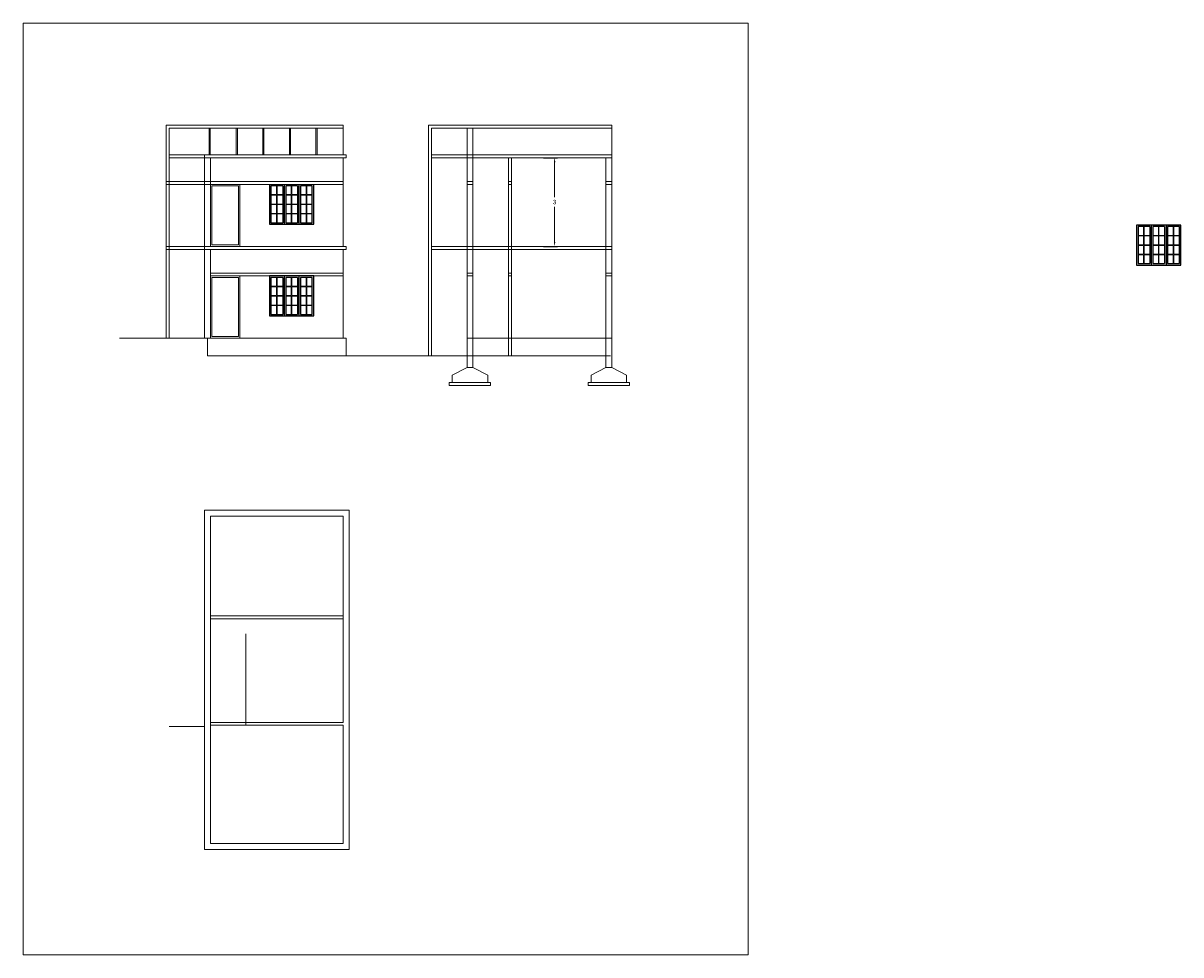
# Model space of a CAD drawing. Header units: inches. Extents: x -100 to 1476, y -184 to 112.
# Tile 36 of 36: x 1437 to 1476, y 50 to 82. Entities that reach past the tile are written whole.
import ezdxf

# ---------------------------------------------------------------- set-up
doc = ezdxf.new("R2010")
doc.units = ezdxf.units.IN
doc.header["$MEASUREMENT"] = 0
doc.header["$PDMODE"] = 66
doc.dimstyles.get("Standard").update_dxf_attribs({"dimtxt": 0.15, "dimasz": 0.15, "dimexe": 0.1, "dimexo": 0.0625, "dimgap": 0.09, "dimtad": 0, "dimtih": 1, "dimtoh": 1, "dimdec": 4, "dimdsep": 46, "dimtxsty": 'Standard', "dimcen": 0.09, "dimadec": 0, "dimazin": 0, "dimtfac": 1, "dimtdec": 4, "dimtofl": 0, "dimtmove": 0, "dimatfit": 3, "dimfxl": 0, "dimtolj": 1, "dimtzin": 0, "dimlwd": 15, "dimarcsym": 0})

# ---------------------------------------------------------------- blocks, each defined once
blk = doc.blocks.new('*D413')
at = {"color": 0, "linetype": 'ByBlock', "lineweight": -2, "ltscale": 3, "transparency": 16777216}
for p, q in [((1454.149, 77.102), (1454.623, 77.102)), ((1454.149, 74.102), (1454.623, 74.102))]:
    blk.add_line(p, q, dxfattribs=at)
at = {"color": 0, "linetype": 'ByBlock', "lineweight": 15, "ltscale": 3, "transparency": 16777216}
for p, q in [((1454.523, 76.952), (1454.523, 75.767)), ((1454.523, 74.252), (1454.523, 75.437))]:
    blk.add_line(p, q, dxfattribs=at)
at = {"color": 0, "linetype": 'ByBlock', "lineweight": 18, "ltscale": 3, "transparency": 16777216}
for points in [[(1454.548, 76.952), (1454.498, 76.952), (1454.523, 77.102)], [(1454.498, 74.252), (1454.548, 74.252), (1454.523, 74.102)]]:
    blk.add_solid(points, dxfattribs=at)
at = {"layer": 'Defpoints', "color": 0, "linetype": 'ByBlock', "lineweight": 18, "transparency": 16777216}
for p in [(1454.087, 77.102), (1454.087, 74.102), (1454.523, 74.102)]:
    blk.add_point(p, dxfattribs=at)
at = {"color": 0, "linetype": 'ByBlock', "lineweight": 18, "ltscale": 3, "transparency": 16777216, "insert": (1454.523, 75.602), "char_height": 0.15, "attachment_point": 5}
blk.add_mtext('\\A1;3', dxfattribs=at)

msp = doc.modelspace()

# ---------------------------------------------------------------- linework, layer by layer
at = {"linetype": 'ByBlock', "lineweight": 18, "ltscale": 3}
for p, q in [((1441.5701, 78.20213), (1441.3701, 78.20213)), ((1441.3701, 71.00213), (1441.3701, 78.20213)), ((1441.4701, 78.10213), (1442.86471, 78.10213)), ((1441.4701, 71.00213), (1441.4701, 78.10213)), ((1441.5701, 78.20213), (1441.6701, 78.20213)), ((1441.6701, 78.20213), (1447.3701, 78.20213)), ((1442.82471, 77.20213), (1442.82471, 78.10213)), ((1442.86471, 77.20213), (1442.86471, 78.10213)), ((1442.86471, 78.10213), (1447.3701, 78.10213)), ((1443.74471, 77.20213), (1443.74471, 78.10213)), ((1443.78471, 77.20213), (1443.78471, 78.10213)), ((1444.64471, 77.20213), (1444.64471, 78.10213)), ((1444.68471, 77.20213), (1444.68471, 78.10213)), ((1445.54471, 77.20213), (1445.54471, 78.10213)), ((1445.58471, 77.20213), (1445.58471, 78.10213)), ((1446.44471, 77.20213), (1446.44471, 78.10213)), ((1446.48471, 77.20213), (1446.48471, 78.10213)), ((1447.3701, 78.10213), (1447.3701, 78.20213)), ((1447.3701, 78.10213), (1447.3701, 78.10213)), ((1447.3701, 78.10213), (1447.3701, 77.20213)), ((1456.45818, 78.20213), (1450.25818, 78.20213)), ((1450.25818, 70.40213), (1450.25818, 78.20213)), ((1456.45818, 78.10213), (1450.35818, 78.10213)), ((1450.35818, 70.40213), (1450.35818, 78.10213)), ((1451.55818, 70.40213), (1451.55818, 78.10213)), ((1451.75818, 70.40213), (1451.75818, 78.10213)), ((1456.45818, 70.40213), (1456.45818, 78.20213)), ((1441.4701, 77.20213), (1447.3701, 77.20213)), ((1442.6701, 77.10213), (1442.6701, 77.20213)), ((1443.8701, 77.20213), (1447.3701, 77.20213)), ((1447.4701, 77.20213), (1447.3701, 77.20213)), ((1447.4701, 77.10213), (1447.4701, 77.20213)), ((1456.45818, 77.20213), (1450.35818, 77.20213)), ((1441.4701, 77.10213), (1447.3701, 77.10213)), ((1442.6701, 71.00213), (1442.6701, 77.10213)), ((1442.6701, 74.10213), (1442.6701, 77.10213)), ((1442.8701, 77.10213), (1442.7701, 77.10213)), ((1442.8701, 74.10213), (1442.8701, 77.10213)), ((1447.3701, 74.10213), (1447.3701, 77.10213)), ((1447.3701, 77.10213), (1447.4701, 77.10213)), ((1456.45818, 77.10213), (1450.35818, 77.10213)), ((1452.95818, 70.40213), (1452.95818, 77.10213)), ((1453.05818, 70.40213), (1453.05818, 77.10213)), ((1456.25818, 70.40213), (1456.25818, 77.10213)), ((1447.3701, 76.30213), (1441.3701, 76.30213)), ((1441.3701, 76.20213), (1443.8701, 76.20213)), ((1447.3701, 76.20213), (1442.8701, 76.20213)), ((1442.9201, 74.15213), (1442.9201, 76.15213)), ((1442.9201, 76.15213), (1443.8201, 76.15213)), ((1443.8201, 76.15213), (1443.8201, 74.15213)), ((1443.8701, 76.20213), (1443.8701, 74.10213)), ((1443.8701, 76.20213), (1447.3701, 76.20213)), ((1444.8701, 76.20213), (1446.3701, 76.20213)), ((1445.1101, 76.15213), (1445.1101, 75.85463)), ((1445.1301, 76.15213), (1445.1301, 75.85463)), ((1445.6101, 76.15213), (1445.6101, 75.85463)), ((1445.6301, 76.15213), (1445.6301, 75.85463)), ((1446.1101, 76.15213), (1446.1101, 75.85463)), ((1446.1301, 76.15213), (1446.1301, 75.85463)), ((1451.75818, 76.30213), (1451.55818, 76.30213)), ((1451.75818, 76.20213), (1451.55818, 76.20213)), ((1453.05818, 76.30213), (1452.95818, 76.30213)), ((1453.05818, 76.20213), (1452.95818, 76.20213)), ((1456.45818, 76.30213), (1456.25818, 76.30213)), ((1456.45818, 76.20213), (1456.25818, 76.20213)), ((1444.9201, 75.85463), (1445.1101, 75.85463)), ((1444.9201, 75.83463), (1445.1101, 75.83463)), ((1445.1101, 75.83463), (1445.1101, 75.53713)), ((1445.1301, 75.85463), (1445.3201, 75.85463)), ((1445.1301, 75.83463), (1445.1301, 75.53713)), ((1445.1301, 75.83463), (1445.3201, 75.83463)), ((1445.4201, 75.85463), (1445.6101, 75.85463)), ((1445.4201, 75.83463), (1445.6101, 75.83463)), ((1445.6101, 75.83463), (1445.6101, 75.53713)), ((1445.6301, 75.85463), (1445.8201, 75.85463)), ((1445.6301, 75.83463), (1445.6301, 75.53713)), ((1445.6301, 75.83463), (1445.8201, 75.83463)), ((1445.9201, 75.85463), (1446.1101, 75.85463)), ((1445.9201, 75.83463), (1446.1101, 75.83463)), ((1446.1101, 75.83463), (1446.1101, 75.53713)), ((1446.1301, 75.85463), (1446.3201, 75.85463)), ((1446.1301, 75.83463), (1446.1301, 75.53713)), ((1446.1301, 75.83463), (1446.3201, 75.83463)), ((1444.9201, 75.53713), (1445.1101, 75.53713)), ((1444.9201, 75.51713), (1445.1101, 75.51713)), ((1445.1101, 75.51713), (1445.1101, 75.21963)), ((1445.1301, 75.53713), (1445.3201, 75.53713)), ((1445.1301, 75.51713), (1445.1301, 75.21963)), ((1445.1301, 75.51713), (1445.3201, 75.51713)), ((1445.4201, 75.53713), (1445.6101, 75.53713)), ((1445.4201, 75.51713), (1445.6101, 75.51713)), ((1445.6101, 75.51713), (1445.6101, 75.21963)), ((1445.6301, 75.53713), (1445.8201, 75.53713)), ((1445.6301, 75.51713), (1445.6301, 75.21963)), ((1445.6301, 75.51713), (1445.8201, 75.51713)), ((1445.9201, 75.53713), (1446.1101, 75.53713)), ((1445.9201, 75.51713), (1446.1101, 75.51713)), ((1446.1101, 75.51713), (1446.1101, 75.21963)), ((1446.1301, 75.53713), (1446.3201, 75.53713)), ((1446.1301, 75.51713), (1446.1301, 75.21963)), ((1446.1301, 75.51713), (1446.3201, 75.51713)), ((1445.1101, 75.21963), (1444.9201, 75.21963)), ((1445.1101, 75.19963), (1444.9201, 75.19963)), ((1445.1101, 75.19963), (1445.1101, 74.90213)), ((1445.3201, 75.21963), (1445.1301, 75.21963)), ((1445.1301, 75.19963), (1445.1301, 74.90213)), ((1445.3201, 75.19963), (1445.1301, 75.19963)), ((1445.6101, 75.21963), (1445.4201, 75.21963)), ((1445.6101, 75.19963), (1445.4201, 75.19963)), ((1445.6101, 75.19963), (1445.6101, 74.90213)), ((1445.8201, 75.21963), (1445.6301, 75.21963)), ((1445.6301, 75.19963), (1445.6301, 74.90213)), ((1445.8201, 75.19963), (1445.6301, 75.19963)), ((1446.1101, 75.21963), (1445.9201, 75.21963)), ((1446.1101, 75.19963), (1445.9201, 75.19963)), ((1446.1101, 75.19963), (1446.1101, 74.90213)), ((1446.3201, 75.21963), (1446.1301, 75.21963)), ((1446.1301, 75.19963), (1446.1301, 74.90213)), ((1446.3201, 75.19963), (1446.1301, 75.19963)), ((1474.27117, 74.47534), (1474.46117, 74.47534)), ((1474.46117, 74.77284), (1474.46117, 74.47534)), ((1474.48117, 74.77284), (1474.48117, 74.47534)), ((1474.48117, 74.47534), (1474.67117, 74.47534)), ((1474.77117, 74.47534), (1474.96117, 74.47534)), ((1474.96117, 74.77284), (1474.96117, 74.47534)), ((1474.98117, 74.77284), (1474.98117, 74.47534)), ((1474.98117, 74.47534), (1475.17117, 74.47534)), ((1475.27117, 74.47534), (1475.46117, 74.47534)), ((1475.46117, 74.77284), (1475.46117, 74.47534)), ((1475.48117, 74.77284), (1475.48117, 74.47534)), ((1475.48117, 74.47534), (1475.67117, 74.47534)), ((1441.3701, 74.10213), (1447.3701, 74.10213)), ((1447.3701, 74.10213), (1442.8701, 74.10213)), ((1443.8201, 74.15213), (1442.9201, 74.15213)), ((1443.8701, 74.10213), (1447.3701, 74.10213)), ((1447.4701, 74.10213), (1447.3701, 74.10213)), ((1447.4701, 74.00213), (1447.4701, 74.10213)), ((1456.45818, 74.10213), (1450.35818, 74.10213)), ((1474.27117, 74.45534), (1474.46117, 74.45534)), ((1474.27117, 74.15784), (1474.46117, 74.15784)), ((1474.27117, 74.13784), (1474.46117, 74.13784)), ((1474.46117, 74.45534), (1474.46117, 74.15784)), ((1474.46117, 74.13784), (1474.46117, 73.84034)), ((1474.48117, 74.45534), (1474.67117, 74.45534)), ((1474.48117, 74.45534), (1474.48117, 74.15784)), ((1474.48117, 74.15784), (1474.67117, 74.15784)), ((1474.48117, 74.13784), (1474.67117, 74.13784)), ((1474.48117, 74.13784), (1474.48117, 73.84034)), ((1474.77117, 74.45534), (1474.96117, 74.45534)), ((1474.77117, 74.15784), (1474.96117, 74.15784)), ((1474.77117, 74.13784), (1474.96117, 74.13784)), ((1474.96117, 74.45534), (1474.96117, 74.15784)), ((1474.96117, 74.13784), (1474.96117, 73.84034)), ((1474.98117, 74.45534), (1475.17117, 74.45534)), ((1474.98117, 74.45534), (1474.98117, 74.15784)), ((1474.98117, 74.15784), (1475.17117, 74.15784)), ((1474.98117, 74.13784), (1475.17117, 74.13784)), ((1474.98117, 74.13784), (1474.98117, 73.84034)), ((1475.27117, 74.45534), (1475.46117, 74.45534)), ((1475.27117, 74.15784), (1475.46117, 74.15784)), ((1475.27117, 74.13784), (1475.46117, 74.13784)), ((1475.46117, 74.45534), (1475.46117, 74.15784)), ((1475.46117, 74.13784), (1475.46117, 73.84034)), ((1475.48117, 74.45534), (1475.67117, 74.45534)), ((1475.48117, 74.45534), (1475.48117, 74.15784)), ((1475.48117, 74.15784), (1475.67117, 74.15784)), ((1475.48117, 74.13784), (1475.67117, 74.13784)), ((1475.48117, 74.13784), (1475.48117, 73.84034)), ((1442.8701, 74.00213), (1441.3701, 74.00213)), ((1442.8701, 71.00213), (1442.8701, 74.00213)), ((1442.8701, 74.00213), (1447.3701, 74.00213)), ((1447.3701, 71.00213), (1447.3701, 74.00213)), ((1447.3701, 74.00213), (1447.4701, 74.00213)), ((1456.45818, 74.00213), (1450.35818, 74.00213)), ((1474.46117, 73.84034), (1474.27117, 73.84034)), ((1474.46117, 73.82034), (1474.27117, 73.82034)), ((1474.46117, 73.82034), (1474.46117, 73.52284)), ((1474.67117, 73.84034), (1474.48117, 73.84034)), ((1474.48117, 73.82034), (1474.48117, 73.52284)), ((1474.67117, 73.82034), (1474.48117, 73.82034)), ((1474.96117, 73.84034), (1474.77117, 73.84034)), ((1474.96117, 73.82034), (1474.77117, 73.82034)), ((1474.96117, 73.82034), (1474.96117, 73.52284)), ((1475.17117, 73.84034), (1474.98117, 73.84034)), ((1474.98117, 73.82034), (1474.98117, 73.52284)), ((1475.17117, 73.82034), (1474.98117, 73.82034)), ((1475.46117, 73.84034), (1475.27117, 73.84034)), ((1475.46117, 73.82034), (1475.27117, 73.82034)), ((1475.46117, 73.82034), (1475.46117, 73.52284)), ((1475.67117, 73.84034), (1475.48117, 73.84034)), ((1475.67117, 73.82034), (1475.48117, 73.82034)), ((1475.48117, 73.82034), (1475.48117, 73.52284)), ((1447.3701, 73.20213), (1442.8701, 73.20213)), ((1447.3701, 73.10213), (1442.8701, 73.10213)), ((1442.8701, 73.10213), (1443.8701, 73.10213)), ((1442.9201, 71.05213), (1442.9201, 73.05213)), ((1442.9201, 73.05213), (1443.8201, 73.05213)), ((1443.8201, 73.05213), (1443.8201, 71.05213)), ((1443.8701, 73.10213), (1443.8701, 71.00213)), ((1443.8701, 73.10213), (1447.3701, 73.10213)), ((1444.8701, 73.10213), (1446.3701, 73.10213)), ((1445.1101, 73.05213), (1445.1101, 72.75463)), ((1445.1301, 73.05213), (1445.1301, 72.75463)), ((1445.6101, 73.05213), (1445.6101, 72.75463)), ((1445.6301, 73.05213), (1445.6301, 72.75463)), ((1446.1101, 73.05213), (1446.1101, 72.75463)), ((1446.1301, 73.05213), (1446.1301, 72.75463)), ((1451.75818, 73.20213), (1451.55818, 73.20213)), ((1451.75818, 73.10213), (1451.55818, 73.10213)), ((1453.05818, 73.20213), (1452.95818, 73.20213)), ((1453.05818, 73.10213), (1452.95818, 73.10213)), ((1456.45818, 73.20213), (1456.25818, 73.20213)), ((1456.45818, 73.10213), (1456.25818, 73.10213)), ((1444.9201, 72.75463), (1445.1101, 72.75463)), ((1444.9201, 72.73463), (1445.1101, 72.73463)), ((1445.1101, 72.73463), (1445.1101, 72.43713)), ((1445.1301, 72.75463), (1445.3201, 72.75463)), ((1445.1301, 72.73463), (1445.1301, 72.43713)), ((1445.1301, 72.73463), (1445.3201, 72.73463)), ((1445.4201, 72.75463), (1445.6101, 72.75463)), ((1445.4201, 72.73463), (1445.6101, 72.73463)), ((1445.6101, 72.73463), (1445.6101, 72.43713)), ((1445.6301, 72.75463), (1445.8201, 72.75463)), ((1445.6301, 72.73463), (1445.6301, 72.43713)), ((1445.6301, 72.73463), (1445.8201, 72.73463)), ((1445.9201, 72.75463), (1446.1101, 72.75463)), ((1445.9201, 72.73463), (1446.1101, 72.73463)), ((1446.1101, 72.73463), (1446.1101, 72.43713)), ((1446.1301, 72.75463), (1446.3201, 72.75463)), ((1446.1301, 72.73463), (1446.1301, 72.43713)), ((1446.1301, 72.73463), (1446.3201, 72.73463)), ((1444.9201, 72.43713), (1445.1101, 72.43713)), ((1444.9201, 72.41713), (1445.1101, 72.41713)), ((1445.1101, 72.11963), (1444.9201, 72.11963)), ((1445.1101, 72.41713), (1445.1101, 72.11963)), ((1445.1301, 72.43713), (1445.3201, 72.43713)), ((1445.1301, 72.41713), (1445.1301, 72.11963)), ((1445.1301, 72.41713), (1445.3201, 72.41713)), ((1445.3201, 72.11963), (1445.1301, 72.11963)), ((1445.4201, 72.43713), (1445.6101, 72.43713)), ((1445.4201, 72.41713), (1445.6101, 72.41713)), ((1445.6101, 72.11963), (1445.4201, 72.11963)), ((1445.6101, 72.41713), (1445.6101, 72.11963)), ((1445.6301, 72.43713), (1445.8201, 72.43713)), ((1445.6301, 72.41713), (1445.6301, 72.11963)), ((1445.6301, 72.41713), (1445.8201, 72.41713)), ((1445.8201, 72.11963), (1445.6301, 72.11963)), ((1445.9201, 72.43713), (1446.1101, 72.43713)), ((1445.9201, 72.41713), (1446.1101, 72.41713)), ((1446.1101, 72.11963), (1445.9201, 72.11963)), ((1446.1101, 72.41713), (1446.1101, 72.11963)), ((1446.1301, 72.43713), (1446.3201, 72.43713)), ((1446.1301, 72.41713), (1446.1301, 72.11963)), ((1446.1301, 72.41713), (1446.3201, 72.41713)), ((1446.3201, 72.11963), (1446.1301, 72.11963)), ((1445.1101, 72.09963), (1444.9201, 72.09963)), ((1445.1101, 72.09963), (1445.1101, 71.80213)), ((1445.1301, 72.09963), (1445.1301, 71.80213)), ((1445.3201, 72.09963), (1445.1301, 72.09963)), ((1445.6101, 72.09963), (1445.4201, 72.09963)), ((1445.6101, 72.09963), (1445.6101, 71.80213)), ((1445.6301, 72.09963), (1445.6301, 71.80213)), ((1445.8201, 72.09963), (1445.6301, 72.09963)), ((1446.1101, 72.09963), (1445.9201, 72.09963)), ((1446.1101, 72.09963), (1446.1101, 71.80213)), ((1446.1301, 72.09963), (1446.1301, 71.80213)), ((1446.3201, 72.09963), (1446.1301, 72.09963)), ((1441.6701, 71.00213), (1439.79237, 71.00213)), ((1447.3701, 71.00213), (1441.6701, 71.00213)), ((1441.6701, 71.00213), (1442.8701, 71.00213)), ((1442.8701, 71.00213), (1442.7701, 71.00213)), ((1442.7701, 71.00213), (1442.7701, 70.40213)), ((1443.8201, 71.05213), (1442.9201, 71.05213)), ((1443.8701, 71.00213), (1447.3701, 71.00213)), ((1447.3701, 71.00213), (1447.4701, 71.00213)), ((1447.4701, 71.00213), (1447.4701, 70.40213)), ((1451.55818, 71.00213), (1454.05825, 71.00213)), ((1456.45818, 71.00213), (1451.75818, 71.00213)), ((1442.7701, 70.40213), (1447.4701, 70.40213)), ((1447.4701, 70.40213), (1455.29347, 70.40213)), ((1451.38179, 70.40213), (1451.38179, 70.40213)), ((1455.29347, 70.40213), (1455.29347, 70.40213)), ((1455.29347, 70.40213), (1456.42004, 70.40213)), ((1451.05818, 69.50213), (1450.95818, 69.50213)), ((1450.95818, 69.50213), (1450.95818, 69.40213)), ((1452.35818, 69.40213), (1450.95818, 69.40213)), ((1452.25818, 69.50213), (1452.35818, 69.50213)), ((1452.35818, 69.50213), (1452.35818, 69.40213)), ((1455.75818, 69.50213), (1455.65818, 69.50213)), ((1455.65818, 69.50213), (1455.65818, 69.40213)), ((1457.05818, 69.40213), (1455.65818, 69.40213)), ((1456.95818, 69.50213), (1457.05818, 69.50213)), ((1457.05818, 69.50213), (1457.05818, 69.40213)), ((1447.5701, 65.18213), (1442.6701, 65.18213)), ((1442.6701, 65.18213), (1442.6701, 64.18213)), ((1447.5701, 53.70213), (1447.5701, 65.18213)), ((1442.8701, 53.90213), (1442.8701, 64.98213)), ((1447.3701, 64.98213), (1442.8701, 64.98213)), ((1447.3701, 61.10213), (1447.3701, 64.98213)), ((1447.3701, 58.00213), (1447.3701, 64.98213)), ((1442.6701, 53.70213), (1442.6701, 64.18213)), ((1447.5701, 53.70213), (1447.5701, 64.18213)), ((1447.3701, 61.60213), (1442.8701, 61.60213)), ((1447.3701, 61.50213), (1442.8701, 61.50213)), ((1444.0701, 57.90213), (1444.0701, 61.00213)), ((1447.3701, 58.00213), (1442.8701, 58.00213)), ((1442.6701, 57.86195), (1441.4701, 57.86195)), ((1447.3701, 57.90213), (1442.8701, 57.90213)), ((1442.8701, 57.90213), (1444.0701, 57.90213)), ((1447.3701, 53.90213), (1447.3701, 57.90213)), ((1447.5701, 53.70213), (1442.6701, 53.70213)), ((1447.3701, 53.90213), (1442.8701, 53.90213))]:
    msp.add_line(p, q, dxfattribs=at)
at = {"color": 0}
for p, q in [((1444.8701, 76.20213), (1444.8701, 74.85213)), ((1444.8701, 76.20213), (1444.8701, 74.85213)), ((1445.3201, 76.15213), (1444.9201, 76.15213)), ((1444.9201, 76.15213), (1444.9201, 74.90213)), ((1445.3201, 76.15213), (1444.9201, 76.15213)), ((1444.9201, 76.15213), (1444.9201, 74.90213)), ((1445.3201, 76.15213), (1445.3201, 74.90213)), ((1445.3201, 76.15213), (1445.3201, 74.90213)), ((1445.3701, 76.20213), (1445.3701, 74.85213)), ((1445.3701, 76.20213), (1445.3701, 74.85213)), ((1445.8201, 76.15213), (1445.4201, 76.15213)), ((1445.4201, 76.15213), (1445.4201, 74.90213)), ((1445.8201, 76.15213), (1445.4201, 76.15213)), ((1445.4201, 76.15213), (1445.4201, 74.90213)), ((1445.8201, 76.15213), (1445.8201, 74.90213)), ((1445.8201, 76.15213), (1445.8201, 74.90213)), ((1445.8701, 76.20213), (1445.8701, 74.85213)), ((1445.8701, 76.20213), (1445.8701, 74.85213)), ((1446.3201, 76.15213), (1445.9201, 76.15213)), ((1445.9201, 76.15213), (1445.9201, 74.90213)), ((1446.3201, 76.15213), (1445.9201, 76.15213)), ((1445.9201, 76.15213), (1445.9201, 74.90213)), ((1446.3201, 74.90213), (1446.3201, 76.15213)), ((1446.3201, 74.90213), (1446.3201, 76.15213)), ((1446.3701, 74.85213), (1446.3701, 76.20213)), ((1446.3701, 74.85213), (1446.3701, 76.20213)), ((1444.8701, 74.85213), (1446.3701, 74.85213)), ((1444.8701, 74.85213), (1446.3701, 74.85213)), ((1444.9201, 74.90213), (1445.3201, 74.90213)), ((1444.9201, 74.90213), (1445.3201, 74.90213)), ((1445.4201, 74.90213), (1445.8201, 74.90213)), ((1445.4201, 74.90213), (1445.8201, 74.90213)), ((1445.9201, 74.90213), (1446.3201, 74.90213)), ((1445.9201, 74.90213), (1446.3201, 74.90213)), ((1475.72117, 74.82284), (1474.22117, 74.82284)), ((1474.22117, 74.82284), (1474.22117, 73.47284)), ((1475.72117, 74.82284), (1474.22117, 74.82284)), ((1474.22117, 74.82284), (1474.22117, 73.47284)), ((1474.67117, 74.77284), (1474.27117, 74.77284)), ((1474.27117, 74.77284), (1474.27117, 73.52284)), ((1474.67117, 74.77284), (1474.27117, 74.77284)), ((1474.27117, 74.77284), (1474.27117, 73.52284)), ((1474.67117, 74.77284), (1474.67117, 73.52284)), ((1474.67117, 74.77284), (1474.67117, 73.52284)), ((1474.72117, 74.82284), (1474.72117, 73.47284)), ((1474.72117, 74.82284), (1474.72117, 73.47284)), ((1475.17117, 74.77284), (1474.77117, 74.77284)), ((1474.77117, 74.77284), (1474.77117, 73.52284)), ((1475.17117, 74.77284), (1474.77117, 74.77284)), ((1474.77117, 74.77284), (1474.77117, 73.52284)), ((1475.17117, 74.77284), (1475.17117, 73.52284)), ((1475.17117, 74.77284), (1475.17117, 73.52284)), ((1475.22117, 74.82284), (1475.22117, 73.47284)), ((1475.22117, 74.82284), (1475.22117, 73.47284)), ((1475.67117, 74.77284), (1475.27117, 74.77284)), ((1475.27117, 74.77284), (1475.27117, 73.52284)), ((1475.67117, 74.77284), (1475.27117, 74.77284)), ((1475.27117, 74.77284), (1475.27117, 73.52284)), ((1475.67117, 73.52284), (1475.67117, 74.77284)), ((1475.67117, 73.52284), (1475.67117, 74.77284)), ((1475.72117, 73.47284), (1475.72117, 74.82284)), ((1475.72117, 73.47284), (1475.72117, 74.82284)), ((1474.22117, 73.47284), (1475.72117, 73.47284)), ((1474.22117, 73.47284), (1475.72117, 73.47284)), ((1474.27117, 73.52284), (1474.67117, 73.52284)), ((1474.27117, 73.52284), (1474.67117, 73.52284)), ((1474.77117, 73.52284), (1475.17117, 73.52284)), ((1474.77117, 73.52284), (1475.17117, 73.52284)), ((1475.27117, 73.52284), (1475.67117, 73.52284)), ((1475.27117, 73.52284), (1475.67117, 73.52284)), ((1446.3701, 73.10213), (1444.8701, 73.10213)), ((1444.8701, 73.10213), (1444.8701, 71.75213)), ((1446.3701, 73.10213), (1444.8701, 73.10213)), ((1444.8701, 73.10213), (1444.8701, 71.75213)), ((1445.3201, 73.05213), (1444.9201, 73.05213)), ((1444.9201, 73.05213), (1444.9201, 71.80213)), ((1445.3201, 73.05213), (1444.9201, 73.05213)), ((1444.9201, 73.05213), (1444.9201, 71.80213)), ((1445.3201, 73.05213), (1445.3201, 71.80213)), ((1445.3201, 73.05213), (1445.3201, 71.80213)), ((1445.3701, 73.10213), (1445.3701, 71.75213)), ((1445.3701, 73.10213), (1445.3701, 71.75213)), ((1445.8201, 73.05213), (1445.4201, 73.05213)), ((1445.4201, 73.05213), (1445.4201, 71.80213)), ((1445.8201, 73.05213), (1445.4201, 73.05213)), ((1445.4201, 73.05213), (1445.4201, 71.80213)), ((1445.8201, 73.05213), (1445.8201, 71.80213)), ((1445.8201, 73.05213), (1445.8201, 71.80213)), ((1445.8701, 73.10213), (1445.8701, 71.75213)), ((1445.8701, 73.10213), (1445.8701, 71.75213)), ((1446.3201, 73.05213), (1445.9201, 73.05213)), ((1445.9201, 73.05213), (1445.9201, 71.80213)), ((1446.3201, 73.05213), (1445.9201, 73.05213)), ((1445.9201, 73.05213), (1445.9201, 71.80213)), ((1446.3201, 71.80213), (1446.3201, 73.05213)), ((1446.3201, 71.80213), (1446.3201, 73.05213)), ((1446.3701, 71.75213), (1446.3701, 73.10213)), ((1446.3701, 71.75213), (1446.3701, 73.10213)), ((1444.8701, 71.75213), (1446.3701, 71.75213)), ((1444.8701, 71.75213), (1446.3701, 71.75213)), ((1444.9201, 71.80213), (1445.3201, 71.80213)), ((1444.9201, 71.80213), (1445.3201, 71.80213)), ((1445.4201, 71.80213), (1445.8201, 71.80213)), ((1445.4201, 71.80213), (1445.8201, 71.80213)), ((1445.9201, 71.80213), (1446.3201, 71.80213)), ((1445.9201, 71.80213), (1446.3201, 71.80213))]:
    msp.add_line(p, q, dxfattribs=at)
at = {"color": 0, "linetype": 'ByBlock', "lineweight": 18, "ltscale": 0.0008}
for p, q in [((1451.55818, 71.00213), (1451.55818, 70.00213)), ((1451.75818, 71.00213), (1451.75818, 70.00213)), ((1456.25818, 71.00213), (1456.25818, 70.00213)), ((1456.45818, 71.00213), (1456.45818, 70.00213)), ((1451.55818, 70.00213), (1451.05818, 69.75213)), ((1451.55818, 70.00213), (1451.75818, 70.00213)), ((1451.75818, 70.00213), (1452.25818, 69.75213)), ((1456.25818, 70.00213), (1455.75818, 69.75213)), ((1456.25818, 70.00213), (1456.45818, 70.00213)), ((1456.45818, 70.00213), (1456.95818, 69.75213)), ((1451.05818, 69.75213), (1451.05818, 69.50213)), ((1451.05818, 69.50213), (1452.25818, 69.50213)), ((1452.25818, 69.75213), (1452.25818, 69.50213)), ((1455.75818, 69.75213), (1455.75818, 69.50213)), ((1455.75818, 69.50213), (1456.95818, 69.50213)), ((1455.75818, 69.50213), (1456.95818, 69.50213)), ((1456.95818, 69.75213), (1456.95818, 69.50213))]:
    msp.add_line(p, q, dxfattribs=at)
at = {"color": 4, "linetype": 'ByBlock', "lineweight": 18, "ltscale": 3}
msp.add_lwpolyline([(1436.53266, 81.6552), (1461.07894, 81.6552), (1461.07894, 50.13743), (1436.53266, 50.13743)], close=True, dxfattribs=at)

# ---------------------------------------------------------------- dimensions: what is measured, and where the dimension line sits
dim = msp.add_linear_dim(base=(1454.52251, 74.10213), p1=(1454.08666, 77.10213), p2=(1454.08666, 74.10213), angle=90, dimstyle='Standard', dxfattribs=at)
dim.commit()
dim.dimension.update_dxf_attribs({"geometry": '*D413', "text_midpoint": (1454.52251, 75.60213)})

doc.saveas('drawing.dxf')
